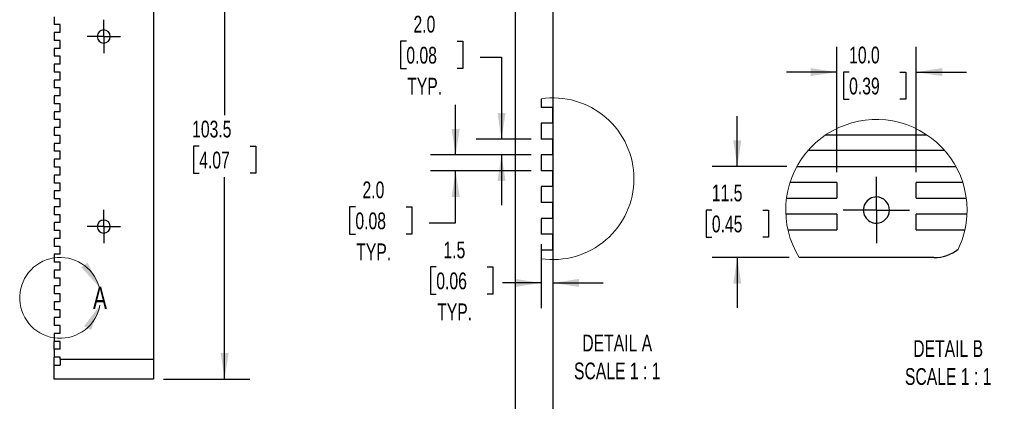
# Model space of a CAD drawing. Header units: millimetres. Extents: x 0 to 543, y 0 to 407.
# Tile 4 of 6: x 285 to 533, y 141 to 237. Entities that reach past the tile are written whole.
import ezdxf

# ---------------------------------------------------------------- set-up
doc = ezdxf.new("R2010")
doc.units = ezdxf.units.MM
doc.header["$LTSCALE"] = 2
doc.linetypes.add('CENTERX2', pattern=[20.32, 12.7, -2.54, 2.54, -2.54])
doc.layers.add('CENTER', color=40, linetype='CENTERX2')
doc.layers.add('DIMENSIONS', color=140, linetype='Continuous', lineweight=25)
doc.layers.add('TEXT', color=140, linetype='Continuous', lineweight=25)
doc.styles.add('SLDTEXTSTYLE0', font='TXT', dxfattribs={"width": 0.7})
doc.dimstyles.new('SLDDIMSTYLE5', dxfattribs={"dimtxt": 4.316016, "dimasz": 6.604, "dimexe": 0, "dimexo": 0.0625, "dimgap": 1.079004, "dimtad": 0, "dimtih": 1, "dimtoh": 1, "dimdec": 1, "dimrnd": 1e-09, "dimzin": 12, "dimdsep": 46, "dimtxsty": 'SLDTEXTSTYLE0', "dimsah": 1, "dimcen": 0.09, "dimadec": 0, "dimazin": 3, "dimtfac": 1, "dimtdec": 1, "dimtofl": 0, "dimtmove": 0, "dimatfit": 3, "dimfxl": 0, "dimfrac": 2, "dimtolj": 1, "dimtzin": 12, "dimarcsym": 0})
doc.dimstyles.new('SLDDIMSTYLE6', dxfattribs={"dimtxt": 4.316016, "dimasz": 6.604, "dimexe": 0, "dimexo": 0.0625, "dimgap": 1.079004, "dimtad": 0, "dimtih": 1, "dimtoh": 1, "dimdec": 1, "dimlfac": 0.5, "dimrnd": 1e-09, "dimzin": 4, "dimdsep": 46, "dimtxsty": 'SLDTEXTSTYLE0', "dimsah": 1, "dimcen": 0.09, "dimadec": 0, "dimazin": 1, "dimtfac": 1, "dimtdec": 1, "dimtmove": 0, "dimatfit": 0, "dimfxl": 0, "dimfrac": 2, "dimtolj": 1, "dimtzin": 12, "dimarcsym": 0})
doc.dimstyles.new('SLDDIMSTYLE7', dxfattribs={"dimtxt": 4.316016, "dimasz": 6.604, "dimexe": 0, "dimexo": 0.0625, "dimgap": 1.079004, "dimtad": 0, "dimtih": 1, "dimtoh": 1, "dimdec": 1, "dimlfac": 0.5, "dimrnd": 1e-09, "dimzin": 12, "dimdsep": 46, "dimtxsty": 'SLDTEXTSTYLE0', "dimsah": 1, "dimcen": 0.09, "dimadec": 0, "dimazin": 3, "dimtfac": 1, "dimtdec": 1, "dimtmove": 0, "dimatfit": 0, "dimfxl": 0, "dimfrac": 2, "dimtolj": 1, "dimtzin": 12, "dimarcsym": 0})

# ---------------------------------------------------------------- blocks, each defined once
blk = doc.blocks.new('_D_8')
at = {"layer": 'DIMENSIONS'}
for p, q in [((316.84, 250.13), (342.64, 250.13)), ((336.29, 250.13), (336.29, 213.28)), ((329.88, 205.45), (328.43, 205.45)), ((328.43, 205.45), (328.43, 198.59)), ((342.71, 205.45), (344.16, 205.45)), ((344.16, 205.45), (344.16, 198.59)), ((328.43, 198.59), (329.88, 198.59)), ((336.29, 146.63), (336.29, 197.62)), ((344.16, 198.59), (342.71, 198.59)), ((320.85, 146.63), (342.64, 146.63))]:
    blk.add_line(p, q, dxfattribs=at)
for points in [[(336.29, 250.13), (335.28, 243.53), (337.31, 243.53)], [(336.29, 146.63), (337.31, 153.24), (335.28, 153.24)]]:
    blk.add_solid(points, dxfattribs=at)
at = {"layer": 'DIMENSIONS', "char_height": 4.233, "attachment_point": 1, "style": 'SLDTEXTSTYLE0'}
for s, insert in [('103.5', (328.09, 211.87)), ('4.07', (329.88, 204.05))]:
    blk.add_mtext(s, dxfattribs=dict(at, insert=insert))
blk = doc.blocks.new('SW_CENTERMARKSYMBOL_5')
at = {"layer": 'CENTER', "color": 0}
for p, q in [((0, 2.54), (0, 4.19)), ((0, 0), (0, 2.54)), ((-2.54, 0), (-4.19, 0)), ((0, 0), (-2.54, 0)), ((0, 0), (0, -2.54)), ((0, 0), (2.54, 0)), ((2.54, 0), (4.19, 0)), ((0, -2.54), (0, -4.19))]:
    blk.add_line(p, q, dxfattribs=at)
blk = doc.blocks.new('SW_CENTERMARKSYMBOL_6')
at = {"layer": 'CENTER', "color": 0}
for p, q in [((0, 2.54), (0, 4.19)), ((0, 0), (0, 2.54)), ((-2.54, 0), (-4.19, 0)), ((0, 0), (-2.54, 0)), ((0, 0), (0, -2.54)), ((0, 0), (2.54, 0)), ((2.54, 0), (4.19, 0)), ((0, -2.54), (0, -4.19))]:
    blk.add_line(p, q, dxfattribs=at)
blk = doc.blocks.new('_D_16')
at = {"layer": 'DIMENSIONS'}
for p, q in [((382.12, 231.93), (380.67, 231.93)), ((380.67, 231.93), (380.67, 225.07)), ((394.95, 231.93), (396.4, 231.93)), ((396.4, 231.93), (396.4, 225.07)), ((400.75, 227.89), (406.12, 227.89)), ((406.12, 227.89), (406.12, 207.21)), ((380.67, 225.07), (382.12, 225.07)), ((396.4, 225.07), (394.95, 225.07)), ((413.56, 207.21), (399.77, 207.21)), ((413.56, 203.21), (399.77, 203.21)), ((406.12, 203.21), (406.12, 190.51))]:
    blk.add_line(p, q, dxfattribs=at)
for points in [[(406.12, 207.21), (407.14, 213.81), (405.11, 213.81)], [(406.12, 203.21), (405.11, 196.61), (407.14, 196.61)]]:
    blk.add_solid(points, dxfattribs=at)
at = {"layer": 'DIMENSIONS', "char_height": 4.233, "attachment_point": 1, "style": 'SLDTEXTSTYLE0'}
for s, insert in [('2.0', (383.92, 238.35)), ('0.08', (382.12, 230.52)), ('TYP.', (382.33, 222.7))]:
    blk.add_mtext(s, dxfattribs=dict(at, insert=insert))
blk = doc.blocks.new('_D_17')
at = {"layer": 'DIMENSIONS'}
for p, q in [((394.55, 203.21), (394.55, 215.91)), ((413.56, 203.21), (388.2, 203.21)), ((413.56, 199.21), (388.2, 199.21)), ((394.55, 186.05), (394.55, 199.21)), ((369.27, 190.09), (367.82, 190.09)), ((367.82, 190.09), (367.82, 183.23)), ((382.09, 190.09), (383.54, 190.09)), ((383.54, 190.09), (383.54, 183.23)), ((387.89, 186.05), (394.55, 186.05)), ((367.82, 183.23), (369.27, 183.23)), ((383.54, 183.23), (382.09, 183.23))]:
    blk.add_line(p, q, dxfattribs=at)
for points in [[(394.55, 203.21), (395.57, 209.81), (393.54, 209.81)], [(394.55, 199.21), (393.54, 192.61), (395.57, 192.61)]]:
    blk.add_solid(points, dxfattribs=at)
at = {"layer": 'DIMENSIONS', "char_height": 4.233, "attachment_point": 1, "style": 'SLDTEXTSTYLE0'}
for s, insert in [('2.0', (371.06, 196.52)), ('0.08', (369.27, 188.69)), ('TYP.', (369.48, 180.86))]:
    blk.add_mtext(s, dxfattribs=dict(at, insert=insert))
blk = doc.blocks.new('_D_18')
at = {"layer": 'DIMENSIONS'}
for p, q in [((416.1, 180.67), (416.1, 164.55)), ((419.1, 176.67), (419.1, 164.55)), ((389.68, 174.94), (388.23, 174.94)), ((388.23, 174.94), (388.23, 168.08)), ((402.51, 174.94), (403.96, 174.94)), ((403.96, 174.94), (403.96, 168.08)), ((416.1, 170.9), (406.37, 170.9)), ((419.1, 170.9), (431.8, 170.9)), ((388.23, 168.08), (389.68, 168.08)), ((403.96, 168.08), (402.51, 168.08))]:
    blk.add_line(p, q, dxfattribs=at)
for points in [[(416.1, 170.9), (409.49, 171.92), (409.49, 169.88)], [(419.1, 170.9), (425.7, 169.88), (425.7, 171.92)]]:
    blk.add_solid(points, dxfattribs=at)
at = {"layer": 'DIMENSIONS', "char_height": 4.233, "attachment_point": 1, "style": 'SLDTEXTSTYLE0'}
for s, insert in [('1.5', (391.48, 181.36)), ('0.06', (389.68, 173.53)), ('TYP.', (389.89, 165.71))]:
    blk.add_mtext(s, dxfattribs=dict(at, insert=insert))
blk = doc.blocks.new('_D_19')
at = {"layer": 'DIMENSIONS'}
for p, q in [((490.67, 198.84), (490.67, 230.49)), ((510.67, 198.84), (510.67, 230.49)), ((490.67, 224.14), (477.97, 224.14)), ((493.79, 224.14), (492.34, 224.14)), ((492.34, 224.14), (492.34, 217.28)), ((506.62, 224.14), (508.07, 224.14)), ((508.07, 224.14), (508.07, 217.28)), ((510.67, 224.14), (523.37, 224.14)), ((492.34, 217.28), (493.79, 217.28)), ((508.07, 217.28), (506.62, 217.28))]:
    blk.add_line(p, q, dxfattribs=at)
for points in [[(490.67, 224.14), (484.06, 225.16), (484.06, 223.13)], [(510.67, 224.14), (517.27, 223.13), (517.27, 225.16)]]:
    blk.add_solid(points, dxfattribs=at)
at = {"layer": 'DIMENSIONS', "char_height": 4.233, "attachment_point": 1, "style": 'SLDTEXTSTYLE0'}
for s, insert in [('10.0', (493.79, 230.57)), ('0.39', (493.79, 222.74))]:
    blk.add_mtext(s, dxfattribs=dict(at, insert=insert))
blk = doc.blocks.new('_D_20')
at = {"layer": 'DIMENSIONS'}
for p, q in [((465.58, 200.3), (465.58, 213)), ((478.07, 200.3), (459.23, 200.3)), ((459.17, 189.31), (457.72, 189.31)), ((457.72, 189.31), (457.72, 182.45)), ((472, 189.31), (473.45, 189.31)), ((473.45, 189.31), (473.45, 182.45)), ((457.72, 182.45), (459.17, 182.45)), ((473.45, 182.45), (472, 182.45)), ((478.66, 177.3), (459.23, 177.3)), ((465.58, 177.3), (465.58, 164.6))]:
    blk.add_line(p, q, dxfattribs=at)
for points in [[(465.58, 200.3), (466.6, 206.9), (464.57, 206.9)], [(465.58, 177.3), (464.57, 170.69), (466.6, 170.69)]]:
    blk.add_solid(points, dxfattribs=at)
at = {"layer": 'DIMENSIONS', "char_height": 4.233, "attachment_point": 1, "style": 'SLDTEXTSTYLE0'}
for s, insert in [('11.5', (459.17, 195.74)), ('0.45', (459.17, 187.91))]:
    blk.add_mtext(s, dxfattribs=dict(at, insert=insert))
blk = doc.blocks.new('SW_CENTERMARKSYMBOL_11')
at = {"layer": 'CENTER', "color": 0}
for p, q in [((0, 5.08), (0, 8.38)), ((0, 0), (0, 5.08)), ((-5.08, 0), (-8.38, 0)), ((0, 0), (-5.08, 0)), ((0, 0), (0, -5.08)), ((0, 0), (5.08, 0)), ((5.08, 0), (8.38, 0)), ((0, -5.08), (0, -8.38))]:
    blk.add_line(p, q, dxfattribs=at)

msp = doc.modelspace()

# ---------------------------------------------------------------- linework, layer by layer
at = {"color": 7, "linetype": 'Continuous'}
msp.add_line((419.1, 323.85), (419.1, 0), dxfattribs=at)
for p, q in [((318.31, 266.63), (318.31, 151.63)), ((293.31, 238.13), (293.31, 236.13)), ((294.81, 236.13), (293.31, 236.13)), ((294.81, 234.13), (294.81, 236.13)), ((293.31, 234.13), (293.31, 232.13)), ((294.81, 234.13), (293.31, 234.13)), ((294.81, 232.13), (293.31, 232.13)), ((294.81, 230.13), (294.81, 232.13)), ((293.31, 230.13), (293.31, 228.13)), ((294.81, 230.13), (293.31, 230.13)), ((294.81, 228.13), (293.31, 228.13)), ((293.31, 226.13), (293.31, 224.13)), ((294.81, 226.13), (293.31, 226.13)), ((294.81, 226.13), (294.81, 228.13)), ((294.81, 224.13), (293.31, 224.13)), ((294.81, 222.13), (294.81, 224.13)), ((293.31, 222.13), (293.31, 220.13)), ((294.81, 222.13), (293.31, 222.13)), ((294.81, 220.13), (293.31, 220.13)), ((294.81, 218.13), (294.81, 220.13)), ((293.31, 218.13), (293.31, 216.13)), ((294.81, 218.13), (293.31, 218.13)), ((294.81, 216.13), (293.31, 216.13)), ((294.81, 214.13), (294.81, 216.13)), ((416.1, 217.4), (416.1, 215.21)), ((293.31, 214.13), (293.31, 212.13)), ((294.81, 214.13), (293.31, 214.13)), ((419.1, 215.21), (416.1, 215.21)), ((419.1, 211.21), (419.1, 215.21)), ((294.81, 212.13), (293.31, 212.13)), ((294.81, 210.13), (294.81, 212.13)), ((419.1, 211.21), (416.1, 211.21)), ((416.1, 211.21), (416.1, 207.21)), ((293.31, 210.13), (293.31, 208.13)), ((294.81, 210.13), (293.31, 210.13)), ((294.81, 208.13), (293.31, 208.13)), ((293.31, 206.13), (293.31, 204.13)), ((294.81, 206.13), (293.31, 206.13)), ((294.81, 206.13), (294.81, 208.13)), ((419.1, 207.21), (416.1, 207.21)), ((419.1, 203.21), (419.1, 207.21)), ((487.94, 208.3), (513.39, 208.3)), ((294.81, 204.13), (293.31, 204.13)), ((294.81, 202.13), (294.81, 204.13)), ((517.93, 204.3), (483.4, 204.3)), ((293.31, 202.13), (293.31, 200.13)), ((294.81, 202.13), (293.31, 202.13)), ((416.1, 203.21), (416.1, 199.21)), ((419.1, 203.21), (416.1, 203.21)), ((294.81, 200.13), (293.31, 200.13)), ((294.81, 198.13), (294.81, 200.13)), ((419.1, 199.21), (416.1, 199.21)), ((419.1, 195.21), (419.1, 199.21)), ((480.61, 200.3), (520.72, 200.3)), ((293.31, 198.13), (293.31, 196.13)), ((294.81, 198.13), (293.31, 198.13)), ((490.67, 196.3), (478.89, 196.3)), ((490.67, 196.3), (490.67, 192.3)), ((522.44, 196.3), (510.67, 196.3)), ((510.67, 192.3), (510.67, 196.3)), ((294.81, 196.13), (293.31, 196.13)), ((293.31, 194.13), (293.31, 192.13)), ((294.81, 194.13), (293.31, 194.13)), ((294.81, 194.13), (294.81, 196.13)), ((419.1, 195.21), (416.1, 195.21)), ((416.1, 195.21), (416.1, 191.21)), ((294.81, 192.13), (293.31, 192.13)), ((294.81, 190.13), (294.81, 192.13)), ((477.99, 192.3), (490.67, 192.3)), ((510.67, 192.3), (523.34, 192.3)), ((293.31, 190.13), (293.31, 188.13)), ((294.81, 190.13), (293.31, 190.13)), ((419.1, 191.21), (416.1, 191.21)), ((419.1, 187.21), (419.1, 191.21)), ((294.81, 188.13), (293.31, 188.13)), ((294.81, 186.13), (294.81, 188.13)), ((419.1, 187.21), (416.1, 187.21)), ((416.1, 187.21), (416.1, 183.21)), ((490.67, 188.3), (477.82, 188.3)), ((490.67, 188.3), (490.67, 184.3)), ((523.51, 188.3), (510.67, 188.3)), ((510.67, 184.3), (510.67, 188.3)), ((294.81, 186.13), (293.31, 186.13)), ((293.31, 186.13), (293.31, 184.13)), ((294.81, 184.13), (293.31, 184.13)), ((294.81, 182.13), (294.81, 184.13)), ((478.35, 184.3), (490.67, 184.3)), ((510.67, 184.3), (522.98, 184.3)), ((294.81, 182.13), (293.31, 182.13)), ((293.31, 182.13), (293.31, 180.13)), ((419.1, 183.21), (416.1, 183.21)), ((419.1, 179.21), (419.1, 183.21)), ((294.81, 180.13), (293.31, 180.13)), ((294.81, 178.13), (294.81, 180.13)), ((419.1, 179.21), (416.1, 179.21)), ((416.1, 179.21), (416.1, 177.01)), ((294.81, 178.13), (293.31, 178.13)), ((293.31, 178.13), (293.31, 176.13)), ((515.17, 177.3), (481.2, 177.3)), ((294.81, 176.13), (293.31, 176.13)), ((294.81, 174.13), (293.31, 174.13)), ((293.31, 174.13), (293.31, 172.13)), ((294.81, 174.13), (294.81, 176.13)), ((294.81, 172.13), (293.31, 172.13)), ((294.81, 170.13), (294.81, 172.13)), ((293.31, 170.13), (293.31, 168.13)), ((294.81, 170.13), (293.31, 170.13)), ((294.81, 168.13), (293.31, 168.13)), ((294.81, 166.13), (294.81, 168.13)), ((294.81, 166.13), (293.31, 166.13)), ((293.31, 166.13), (293.31, 164.13)), ((294.81, 164.13), (293.31, 164.13)), ((294.81, 162.13), (294.81, 164.13)), ((294.81, 162.13), (293.31, 162.13)), ((293.31, 162.13), (293.31, 160.13)), ((294.81, 160.13), (293.31, 160.13)), ((294.81, 158.13), (294.81, 160.13)), ((294.81, 158.13), (293.31, 158.13)), ((293.31, 158.13), (293.31, 156.13)), ((294.81, 156.13), (293.31, 156.13)), ((293.31, 154.13), (293.31, 156.13)), ((293.31, 154.13), (293.31, 152.13)), ((294.81, 154.13), (293.31, 154.13)), ((294.81, 154.13), (294.81, 156.13)), ((294.81, 152.13), (293.31, 152.13)), ((293.31, 150.13), (293.31, 152.13)), ((294.81, 151.63), (294.81, 152.13)), ((294.81, 151.63), (318.31, 151.63)), ((294.81, 151.63), (294.81, 150.13)), ((318.31, 151.63), (318.31, 146.63)), ((293.31, 150.13), (294.81, 150.13)), ((293.31, 146.63), (293.31, 150.13)), ((318.31, 146.63), (293.31, 146.63))]:
    msp.add_line(p, q)
for centre, radius, start, end in [((305.81, 233.13), 1.65, 90, 270), ((305.81, 233.13), 1.65, 270, 90), ((500.67, 189.3), 3.3, 89.9999, 270.0001), ((500.67, 189.3), 3.3, 270, 90), ((305.81, 185.13), 1.65, 90, 270), ((305.81, 185.13), 1.65, 270, 90), ((515.19, 187.14), 9.84, 269.8539, 308.2881)]:
    msp.add_arc(centre, radius, start, end)
at = {"color": 7, "linetype": 'Continuous', "lineweight": 18}
for centre, radius, start, end in [((419.1, 197.21), 20.42, 0, 98.4496), ((500.67, 189.3), 22.87, 0, 211.6491), ((419.1, 197.21), 20.42, 261.5504, 0), ((500.67, 189.3), 22.87, 334.3962, 0.0001), ((294.81, 167.13), 10.21, 16.0185, 349.6646)]:
    msp.add_arc(centre, radius, start, end, dxfattribs=at)
for points in [[(304.62, 169.95), (301.78, 176), (300.09, 174.86)], [(304.85, 165.3), (300.83, 159.97), (302.62, 159)]]:
    msp.add_solid(points, dxfattribs=at)
at = {"layer": 'TEXT'}
msp.add_line((409.57, 314.32), (409.57, 9.52), dxfattribs=at)

# ---------------------------------------------------------------- block references
at = {"layer": 'CENTER'}
for name, p in [('SW_CENTERMARKSYMBOL_5', (305.81, 233.13)), ('SW_CENTERMARKSYMBOL_11', (500.67, 189.3)), ('SW_CENTERMARKSYMBOL_6', (305.81, 185.13))]:
    msp.add_blockref(name, p, dxfattribs=at)

# ---------------------------------------------------------------- texts
at = {"color": 7, "linetype": 'Continuous', "lineweight": 18, "insert": (303.09, 169.95), "char_height": 5.64, "attachment_point": 1, "style": 'SLDTEXTSTYLE0'}
msp.add_mtext('A', dxfattribs=at)
at = {"layer": 'DIMENSIONS', "char_height": 4.2333, "attachment_point": 2, "style": 'SLDTEXTSTYLE0'}
for s, insert in [('DETAIL A^JSCALE 1 : 1', (435.3, 157.85)), ('DETAIL B^JSCALE 1 : 1', (518.77, 156.44))]:
    msp.add_mtext(s, dxfattribs=dict(at, insert=insert))

# ---------------------------------------------------------------- dimensions: what is measured, and where the dimension line sits
at = {"layer": 'DIMENSIONS'}
for base, p1, p2, dimstyle, picture, middle in [((336.29, 146.63), (314.3, 250.13), (318.31, 146.63), 'SLDDIMSTYLE5', '_D_8', (336.29, 205.45)), ((465.58, 177.3), (480.61, 200.3), (481.2, 177.3), 'SLDDIMSTYLE7', '_D_20', (465.58, 189.31))]:
    dim = msp.add_linear_dim(base=base, p1=p1, p2=p2, angle=90, dimstyle=dimstyle, dxfattribs=at)
    dim.commit()
    dim.dimension.update_dxf_attribs({"geometry": picture, "text_midpoint": middle, "dimtype": 160})
for base, p1, p2, picture, middle in [((406.12, 203.21), (416.1, 207.21), (416.1, 203.21), '_D_16', (406.12, 227.89)), ((394.55, 199.21), (416.1, 203.21), (416.1, 199.21), '_D_17', (394.55, 186.05))]:
    dim = msp.add_linear_dim(base=base, p1=p1, p2=p2, angle=90, text='<>\\PTYP.', dimstyle='SLDDIMSTYLE6', dxfattribs=at)
    dim.commit()
    dim.dimension.update_dxf_attribs({"geometry": picture, "text_midpoint": middle, "dimtype": 160})
dim = msp.add_linear_dim(base=(510.67, 224.14), p1=(490.67, 196.3), p2=(510.67, 196.3), dimstyle='SLDDIMSTYLE6', dxfattribs=at)
dim.commit()
dim.dimension.update_dxf_attribs({"geometry": '_D_19', "text_midpoint": (500.2, 224.14), "dimtype": 160})
dim = msp.add_linear_dim(base=(419.1, 170.9), p1=(416.1, 183.21), p2=(419.1, 179.21), text='<>\\PTYP.', dimstyle='SLDDIMSTYLE7', dxfattribs=at)
dim.commit()
dim.dimension.update_dxf_attribs({"geometry": '_D_18', "text_midpoint": (396.1, 170.9), "dimtype": 160})

doc.saveas('drawing.dxf')
